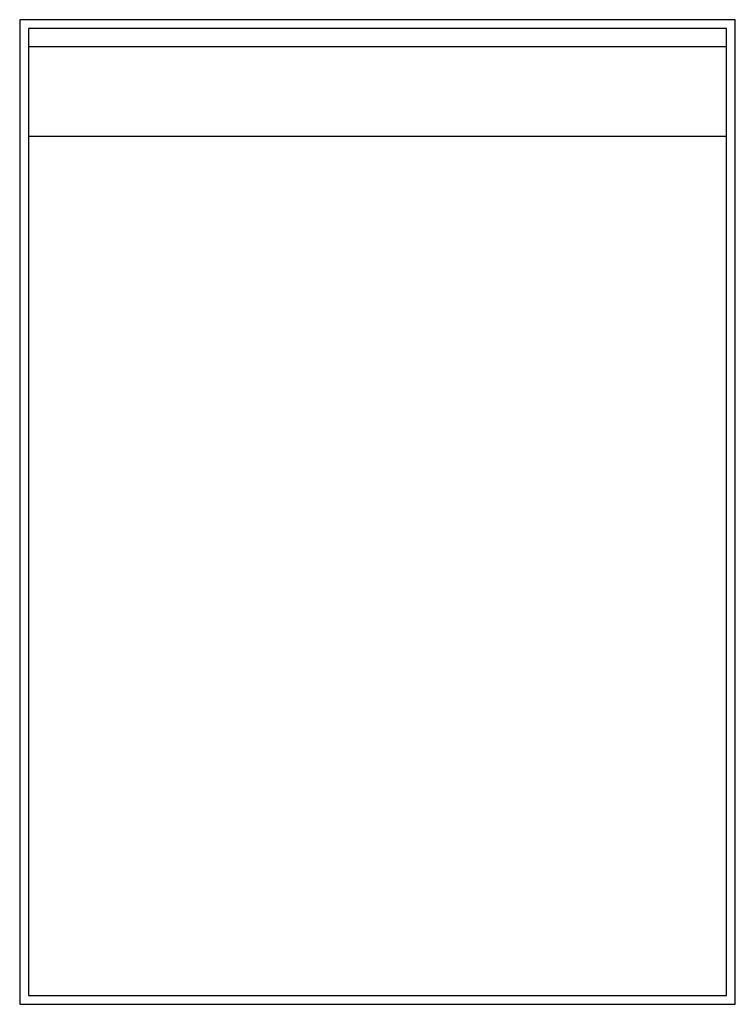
# Model space of a CAD drawing. Header units: millimetres. Extents: x -400 to 400, y -550 to 550.
import ezdxf

# ---------------------------------------------------------------- set-up
doc = ezdxf.new("R2010")
doc.units = ezdxf.units.MM

msp = doc.modelspace()

# ---------------------------------------------------------------- linework, layer by layer
at = {"color": 7, "linetype": 'Continuous', "lineweight": 25}
for p, q in [((-400, 550), (-400, -550)), ((400, 550), (-400, 550)), ((400, -550), (400, 550)), ((390, 540), (-390, 540)), ((-390, 540), (-390, -540)), ((390, -540), (390, 540)), ((-390, 520), (390, 520)), ((-390, 420), (390, 420)), ((-400, -550), (400, -550)), ((-390, -540), (390, -540))]:
    msp.add_line(p, q, dxfattribs=at)

doc.saveas('drawing.dxf')
